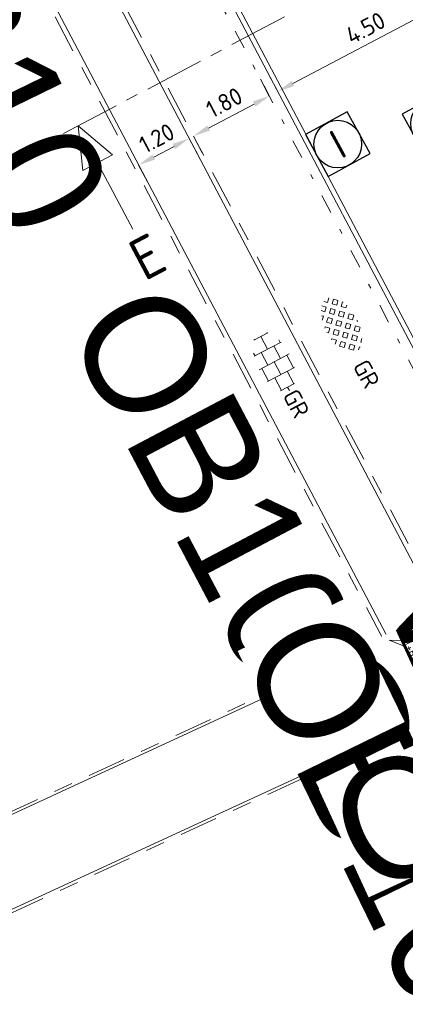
# Model space of a CAD drawing. Header units: metres. Extents: x 155090 to 155676, y 461362 to 461889.
# Tile 55 of 98: x 155321 to 155329, y 461527 to 461547. Entities that reach past the tile are written whole.
import ezdxf
from ezdxf.enums import TextEntityAlignment as Align

# ---------------------------------------------------------------- set-up
doc = ezdxf.new("R2018")
doc.units = ezdxf.units.M
for name, pattern in [('DASHDOT', [1, 0.5, -0.25, 0, -0.25]), ('VH-GELEIDEBAND', [6, 2, -2, 0, -2]), ('VH-OPSLUITBAND-SO', [10, 4, -2, 2, -2]), ('ZZ-CENTER-SO', [8, 5, -1, 1, -1]), ('ZZ-HIDDEN-SO', [4, 2, -2])]:
    doc.linetypes.add(name, pattern=pattern)
doc.layers.get('0').update_dxf_attribs({"lineweight": 18})
doc.layers.get('Defpoints').update_dxf_attribs({"lineweight": 18})
for name, color, linetype, lineweight in [('B-WE-VH-KANTOPSLUITING_OPSLUITBAND_60X200-G', 150, 'VH-OPSLUITBAND-SO', 18), ('B-WE-VH-MATERIAALGRENS-G', 7, 'ZZ-HIDDEN-SO', 18), ('B-WE-VH-VERHARDING_HALFVERHARDING_GRASBETONSTEEN-S-200', 130, 'Continuous', 18), ('N-WE-RI-OVERIG_RIOOLPUT_INSPECTIE-S-200', 10, 'Continuous', 25), ('N-WE-VH-KANTOPSLUITING-T18', 10, 'Continuous', 18), ('N-WE-VH-KANTOPSLUITING_GELEIDEBAND_50 200-G', 20, 'VH-GELEIDEBAND', 18), ('N-WE-VH-KANTOPSLUITING_OPSLUITBAND_100X200-G', 150, 'VH-OPSLUITBAND-SO', 18), ('N-WE-VH-KANTOPSLUITING_VOORKANT_BAND-G', 50, 'Continuous', 18), ('N-WE-VH-KANTVERHARDING_STREKLAAG-G', 60, 'Continuous', 18), ('N-WE-VH-VERHARDING_TEGEL-KLEUR-DUN-S', 7, 'Continuous', 18), ('X-XX-AL-HOOGTELABEL-S', 7, 'Continuous', 18), ('X-XX-AL-M', 7, 'Continuous', 18), ('X-XX-AL-VERWIJZING-DWP-S', 7, 'Continuous', 18)]:
    doc.layers.add(name, color=color, linetype=linetype, lineweight=lineweight)
doc.styles.add('NLCS-ISO', font='NLCS-ISO.ttf')
doc.styles.add('NLCS-ISO-M200-T18', font='NLCS-ISO.ttf', dxfattribs={"height": 0.36})
doc.dimstyles.new('NLCS-M200-T18-PIJL_L2_H1', dxfattribs={"dimscale": 0.2, "dimtxt": 2.5, "dimasz": 1.8, "dimexe": 2, "dimexo": 2, "dimgap": 0.7, "dimtad": 1, "dimzin": 0, "dimdsep": 46, "dimtxsty": 'NLCS-ISO-M200-T18', "dimcen": 0, "dimdle": 2, "dimclrd": 256, "dimclre": 256, "dimclrt": 10, "dimadec": 1, "dimazin": 0, "dimtfac": 1, "dimtdec": 3, "dimtofl": 0, "dimtmove": 0, "dimatfit": 3, "dimfxl": 2, "dimfxlon": 1, "dimtfillclr": 256, "dimtolj": 1, "dimtzin": 0, "dimlwd": -1, "dimlwe": -1, "dimarcsym": 0})

# ---------------------------------------------------------------- blocks, each defined once
blk = doc.blocks.new('*U46')
at = {"lineweight": 9}
for p, q in [((-1.84, 1.5), (-1.5, 1.5)), ((-1.5, -1.6), (-1.5, 1.6)), ((0, -1.78), (0, 1.78)), ((0, 1.5), (1.5, 1.5)), ((1.5, -1.6), (1.5, 1.6)), ((-3.08, 0.75), (-3, 0.75)), ((-3, -0.83), (-3, 0.83)), ((-3, 0), (-1.5, 0)), ((-1.5, 0.75), (0, 0.75)), ((0, 0), (1.5, 0)), ((1.5, 0.75), (3, 0.75)), ((3, -0.83), (3, 0.83)), ((3, 0), (3.39, 0)), ((-3.08, -0.75), (-3, -0.75)), ((-1.5, -0.75), (0, -0.75)), ((1.5, -0.75), (3, -0.75)), ((-1.84, -1.5), (-1.5, -1.5)), ((0, -1.5), (1.5, -1.5))]:
    blk.add_line(p, q, dxfattribs=at)
at = {"style": 'NLCS-ISO'}
blk.add_attdef('FORMAAT', text='', height=1.8, dxfattribs=at).set_placement((-3.18, 0), align=Align.MIDDLE_RIGHT)
blk.add_attdef('KLEUR', text='', height=1.8, dxfattribs=at).set_placement((3.49, 0), align=Align.MIDDLE_LEFT)
blk = doc.blocks.new('*U51')
at = {"lineweight": 30, "flags": 106}
blk.add_attdef('OB', text='', height=0.36, dxfattribs=at).set_placement((0, 0.1), align=Align.BOTTOM_CENTER)
blk = doc.blocks.new('*U208')
at = {"lineweight": 30, "flags": 106}
blk.add_attdef('OB', text='', height=0.36, dxfattribs=at).set_placement((0, 0.1), align=Align.BOTTOM_CENTER)
blk = doc.blocks.new('*U247')
for p, q in [((-0.946, -1.75), (-0.246, 0)), ((-0.246, 0), (0.454, -1.75)), ((26.855, -1.75), (27.555, 0)), ((27.555, 0), (28.255, -1.75)), ((0.454, -1.75), (-0.946, -1.75)), ((-0.246, -4.9), (-0.246, -1.75)), ((28.255, -1.75), (26.855, -1.75)), ((27.555, -4.9), (27.555, -1.75))]:
    blk.add_line(p, q)
at = {"linetype": 'ZZ-CENTER-SO', "ltscale": 0.5, "flags": 128}
blk.add_lwpolyline([(-0.946, 0), (28.29, 0)], dxfattribs=at)
at = {"color": 50, "lineweight": 35, "style": 'NLCS-ISO'}
for tag, p in [('DWP1', (-0.246, -5.338)), ('DWP2', (27.555, -5.338))]:
    blk.add_attdef(tag, text='', height=1.75, dxfattribs=at).set_placement(p, align=Align.TOP_CENTER)
blk = doc.blocks.new('*U550')
at = {"lineweight": 18}
for p, q in [((-2.46, 2.09), (-2.46, 4.49)), ((-2.46, 4.49), (0, 0)), ((-8.66, 2.09), (-2.46, 2.09)), ((0, 0), (-2.46, 2.09))]:
    blk.add_line(p, q, dxfattribs=at)
at = {"lineweight": 18, "style": 'NLCS-ISO'}
blk.add_attdef('...', text='', height=1.8, dxfattribs=at).set_placement((-5.56, 1.67), align=Align.BOTTOM_CENTER)
blk = doc.blocks.new('SVH-GRASBETONSTEEN_02_KL-SO')
for p, q in [((-2.19, 1.29), (-2.16, 1.32)), ((-1.84, 0.93), (-2.19, 1.29)), ((-1.84, 0.93), (-1.48, 1.29)), ((-1.48, 1.29), (-1.69, 1.5)), ((-0.77, 1.29), (-0.41, 1.65)), ((-0.41, 0.93), (-0.77, 1.29)), ((-0.06, 1.29), (-0.41, 1.65)), ((-0.41, 0.93), (-0.06, 1.29)), ((0.3, 1.65), (0.22, 1.72)), ((0.3, 1.65), (0.36, 1.71)), ((0.65, 1.29), (0.99, 1.63)), ((1.01, 0.93), (0.65, 1.29)), ((1.01, 0.93), (1.36, 1.29)), ((1.36, 1.29), (1.04, 1.62)), ((2.43, 0.93), (2.13, 1.24)), ((-2.9, -0.13), (-3.26, 0.22)), ((-2.9, 0.58), (-2.55, 0.93)), ((-2.55, 0.22), (-2.9, 0.58)), ((-2.19, 0.58), (-2.55, 0.93)), ((-2.55, 0.22), (-2.19, 0.58)), ((-2.19, -0.13), (-1.84, 0.22)), ((-1.48, -0.13), (-1.84, 0.22)), ((-1.48, 0.58), (-1.13, 0.93)), ((-1.13, 0.22), (-1.48, 0.58)), ((-0.77, 0.58), (-1.13, 0.93)), ((-1.13, 0.22), (-0.77, 0.58)), ((-0.77, -0.13), (-0.41, 0.22)), ((-0.06, -0.13), (-0.41, 0.22)), ((-0.06, 0.58), (0.3, 0.93)), ((0.3, 0.22), (-0.06, 0.58)), ((0.65, 0.58), (0.3, 0.93)), ((0.3, 0.22), (0.65, 0.58)), ((0.65, -0.13), (1.01, 0.22)), ((1.36, -0.13), (1.01, 0.22)), ((1.36, 0.58), (1.72, 0.93)), ((1.72, 0.22), (1.36, 0.58)), ((2.08, 0.58), (1.72, 0.93)), ((1.72, 0.22), (2.08, 0.58)), ((2.08, -0.13), (2.43, 0.22)), ((2.43, 0.93), (2.5, 1)), ((2.79, -0.13), (2.43, 0.22)), ((2.79, 0.58), (2.85, 0.65)), ((3.02, 0.35), (2.79, 0.58)), ((-3.18, -0.41), (-2.9, -0.13)), ((-2.87, -0.81), (-2.55, -0.49)), ((-2.19, -0.84), (-2.55, -0.49)), ((-2.47, -1.12), (-2.19, -0.84)), ((-1.84, -0.49), (-2.19, -0.13)), ((-1.84, -0.49), (-1.48, -0.13)), ((-1.48, -0.84), (-1.13, -0.49)), ((-1.13, -1.2), (-1.48, -0.84)), ((-0.77, -0.84), (-1.13, -0.49)), ((-1.13, -1.2), (-0.77, -0.84)), ((-0.41, -0.49), (-0.77, -0.13)), ((-0.41, -0.49), (-0.06, -0.13)), ((-0.06, -0.84), (0.3, -0.49)), ((0.3, -1.2), (-0.06, -0.84)), ((0.65, -0.84), (0.3, -0.49)), ((0.3, -1.2), (0.65, -0.84)), ((1.01, -0.49), (0.65, -0.13)), ((1.01, -0.49), (1.36, -0.13)), ((1.36, -0.84), (1.72, -0.49)), ((1.72, -1.2), (1.36, -0.84)), ((2.08, -0.84), (1.72, -0.49)), ((1.72, -1.2), (2.08, -0.84)), ((2.43, -0.49), (2.08, -0.13)), ((2.43, -0.49), (2.79, -0.13)), ((-1.99, -1.36), (-1.84, -1.2)), ((-1.53, -1.51), (-1.84, -1.2)), ((-0.77, -1.56), (-0.41, -1.2)), ((-0.66, -1.66), (-0.77, -1.56)), ((-0.06, -1.56), (-0.41, -1.2)), ((-0.19, -1.69), (-0.06, -1.56)), ((0.65, -1.56), (1.01, -1.2)), ((0.73, -1.63), (0.65, -1.56)), ((1.32, -1.51), (1.01, -1.2))]:
    blk.add_line(p, q)
at = {"style": 'NLCS-ISO'}
blk.add_attdef('FORMAAT', text='', height=1.8, dxfattribs=at).set_placement((-4.31, -0.13), align=Align.MIDDLE_RIGHT)
blk.add_attdef('KLEUR', text='', height=1.8, dxfattribs=at).set_placement((4.19, -0.13), align=Align.MIDDLE_LEFT)
at = {"style": 'NLCS-ISO', "flags": 1}
blk.add_attdef('FUNCTIE', text='', height=1.8, dxfattribs=at).set_placement((-0.06, -2.88), align=Align.TOP_CENTER)
blk = doc.blocks.new('SRI-PUT_INSPECTIE-SO')
at = {"flags": 128}
blk.add_lwpolyline([(-2, -2), (2, -2), (2, 2), (-2, 2)], close=True, dxfattribs=at)
blk.add_circle((0, 0), 2)
at = {"style": 'NLCS-ISO'}
blk.add_text('I', height=2.5, dxfattribs=at).set_placement((-0.003, -0.007), align=Align.MIDDLE_CENTER)
blk = doc.blocks.new('*D545')
at = {"layer": 'Defpoints', "color": 0, "transparency": 16777216}
for p in [(155330.378, 461547.758), (155326.398, 461545.657), (155326.398, 461545.657)]:
    blk.add_point(p, dxfattribs=at)
at = {"layer": 'X-XX-AL-M', "transparency": 16777216}
for p, q in [((155330.378, 461547.758), (155330.191, 461548.112)), ((155330.059, 461547.59), (155326.717, 461545.825)), ((155326.398, 461545.657), (155326.211, 461546.01))]:
    blk.add_line(p, q, dxfattribs=at)
for points in [[(155330.031, 461547.643), (155330.087, 461547.537), (155330.378, 461547.758)], [(155326.689, 461545.878), (155326.745, 461545.772), (155326.398, 461545.657)]]:
    blk.add_solid(points, dxfattribs=at)
at = {"layer": 'X-XX-AL-M', "color": 10, "transparency": 16777216, "insert": (155328.239, 461546.99), "char_height": 0.36, "attachment_point": 5, "rotation": 27.8357, "style": 'NLCS-ISO-M200-T18', "bg_fill": 3, "box_fill_scale": 1.1, "bg_fill_color": 256, "bg_fill_true_color": 13158600, "bg_fill_transparency": 0}
blk.add_mtext('\\A1;4.50', dxfattribs=at)
blk = doc.blocks.new('*D546')
at = {"layer": 'Defpoints', "color": 0, "transparency": 16777216}
for p in [(155326.221, 461545.563), (155324.627, 461544.722), (155324.628, 461544.722)]:
    blk.add_point(p, dxfattribs=at)
at = {"layer": 'X-XX-AL-M', "transparency": 16777216}
for p, q in [((155326.221, 461545.563), (155326.035, 461545.917)), ((155325.903, 461545.395), (155324.946, 461544.89)), ((155324.628, 461544.722), (155324.814, 461544.368))]:
    blk.add_line(p, q, dxfattribs=at)
for points in [[(155325.875, 461545.448), (155325.931, 461545.342), (155326.221, 461545.563)], [(155324.918, 461544.943), (155324.974, 461544.837), (155324.628, 461544.722)]]:
    blk.add_solid(points, dxfattribs=at)
at = {"layer": 'X-XX-AL-M', "color": 10, "transparency": 16777216, "insert": (155325.275, 461545.425), "char_height": 0.36, "attachment_point": 5, "rotation": 27.8357, "style": 'NLCS-ISO-M200-T18', "bg_fill": 3, "box_fill_scale": 1.1, "bg_fill_color": 256, "bg_fill_true_color": 13158600, "bg_fill_transparency": 0}
blk.add_mtext('\\A1;1.80', dxfattribs=at)
blk = doc.blocks.new('*D547')
at = {"layer": 'Defpoints', "color": 0, "transparency": 16777216}
for p in [(155324.539, 461544.676), (155323.477, 461544.116), (155323.478, 461544.115)]:
    blk.add_point(p, dxfattribs=at)
at = {"layer": 'X-XX-AL-M', "transparency": 16777216}
for p, q in [((155324.221, 461544.507), (155323.796, 461544.283)), ((155324.539, 461544.675), (155324.726, 461544.321)), ((155323.478, 461544.115), (155323.665, 461543.761))]:
    blk.add_line(p, q, dxfattribs=at)
for points in [[(155324.193, 461544.56), (155324.249, 461544.454), (155324.539, 461544.675)], [(155323.768, 461544.336), (155323.824, 461544.23), (155323.478, 461544.115)]]:
    blk.add_solid(points, dxfattribs=at)
at = {"layer": 'X-XX-AL-M', "color": 10, "transparency": 16777216, "insert": (155323.859, 461544.678), "char_height": 0.36, "attachment_point": 5, "rotation": 27.8357, "style": 'NLCS-ISO-M200-T18', "bg_fill": 3, "box_fill_scale": 1.1, "bg_fill_color": 256, "bg_fill_true_color": 13158600, "bg_fill_transparency": 0}
blk.add_mtext('\\A1;1.20', dxfattribs=at)

msp = doc.modelspace()

# ---------------------------------------------------------------- linework, layer by layer
at = {"layer": 'B-WE-VH-KANTOPSLUITING_OPSLUITBAND_60X200-G', "ltscale": 0.2, "flags": 128}
for points in [[(155328.616, 461534.16), (155274.786, 461509.313)], [(155275.331, 461507.468), (155329.636, 461532.501)]]:
    msp.add_lwpolyline(points, dxfattribs=at)
at = {"layer": 'B-WE-VH-MATERIAALGRENS-G', "ltscale": 0.1, "flags": 128}
msp.add_lwpolyline([(155328.616, 461534.16), (155328.645, 461534.107)], dxfattribs=at)
at = {"layer": 'N-WE-VH-KANTOPSLUITING_GELEIDEBAND_50 200-G', "ltscale": 0.2, "flags": 128}
msp.add_lwpolyline([(155323.67, 461550.363), (155323.701, 461550.336), (155330.881, 461536.74)], dxfattribs=at)
at = {"layer": 'N-WE-VH-KANTOPSLUITING_OPSLUITBAND_100X200-G', "ltscale": 0.2, "flags": 128}
for points in [[(155318.927, 461552.528), (155318.927, 461552.528), (155328.616, 461534.16)], [(155323.73, 461550.282), (155322.138, 461549.442), (155329.836, 461534.848), (155331.523, 461535.738)]]:
    msp.add_lwpolyline(points, dxfattribs=at)
at = {"layer": 'N-WE-VH-KANTOPSLUITING_VOORKANT_BAND-G', "ltscale": 0.2, "flags": 128}
for points in [[(155318.99, 461552.623), (155328.735, 461534.149)], [(155323.67, 461550.363), (155322.003, 461549.484), (155329.794, 461534.713), (155331.569, 461535.649)], [(155323.86, 461550.464), (155331.658, 461535.696), (155332.641, 461534.092), (155345.747, 461509.942), (155347.351, 461503.409), (155351.951, 461494.829), (155352.663, 461493.318), (155360.802, 461478.233), (155361.484, 461472.879)], [(155328.735, 461534.149), (155274.811, 461509.259)], [(155275.212, 461507.48), (155329.698, 461532.596), (155329.698, 461532.596)]]:
    msp.add_lwpolyline(points, dxfattribs=at)
at = {"layer": 'N-WE-VH-KANTVERHARDING_STREKLAAG-G', "ltscale": 0.2, "flags": 128}
msp.add_lwpolyline([(155299.665, 461592.794), (155299.732, 461592.664), (155309.249, 461575.057), (155310.326, 461573.684), (155315.643, 461563.633), (155320.551, 461553.369), (155323.943, 461550.531), (155331.235, 461536.722)], dxfattribs=at)

# ---------------------------------------------------------------- block references
at = {"layer": 'B-WE-VH-VERHARDING_HALFVERHARDING_GRASBETONSTEEN-S-200', "xscale": 0.2, "yscale": 0.2, "zscale": 0.2, "rotation": 298.629932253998}
msp.add_blockref('SVH-GRASBETONSTEEN_02_KL-SO', (155327.743, 461540.735), dxfattribs=at).add_auto_attribs({'KLEUR': 'GR'})
at = {"layer": 'N-WE-RI-OVERIG_RIOOLPUT_INSPECTIE-S-200', "xscale": 0.25, "yscale": 0.25, "zscale": 0.25, "rotation": 28.56407164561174}
for p in [(155329.69, 461544.983), (155327.658, 461544.554)]:
    msp.add_blockref('SRI-PUT_INSPECTIE-SO', p, dxfattribs=at)
at = {"layer": 'N-WE-VH-KANTOPSLUITING-T18'}
ref = msp.add_blockref('*U51', (155319.18, 461551.153), dxfattribs=dict(at, xscale=0.75, yscale=0.75, zscale=0.75, rotation=295.9939325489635))
lines = msp.add_mtext('OB10', dxfattribs={"layer": '0', "insert": (155319.247, 461551.186), "char_height": 2.5, "attachment_point": 1, "rotation": 295.9939, "bg_fill": 3, "box_fill_scale": 1, "bg_fill_color": 256, "bg_fill_transparency": 0})
ref.add_attrib('OB', '', (155319.247, 461551.186), dxfattribs={"flags": 16}).embed_mtext(lines)
ref = msp.add_blockref('*U51', (155324.059, 461541.834), dxfattribs=dict(at, xscale=0.75, yscale=0.75, zscale=0.75, rotation=297.8113540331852))
lines = msp.add_mtext('OB10', dxfattribs={"layer": '0', "insert": (155324.126, 461541.869), "char_height": 2.5, "attachment_point": 1, "rotation": 297.8114, "bg_fill": 3, "box_fill_scale": 1, "bg_fill_color": 256, "bg_fill_transparency": 0})
ref.add_attrib('OB', '', (155324.126, 461541.869), dxfattribs={"flags": 36}).embed_mtext(lines)
ref = msp.add_blockref('*U51', (155326.295, 461533.089), dxfattribs=dict(at, xscale=0.7499999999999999, yscale=0.7499999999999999, zscale=0.7499999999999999, rotation=24.77676051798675))
lines = msp.add_mtext('OB6', dxfattribs={"layer": '0', "insert": (155326.264, 461533.157), "char_height": 2.5, "attachment_point": 1, "rotation": 24.7768, "bg_fill": 3, "box_fill_scale": 1, "bg_fill_color": 256, "bg_fill_transparency": 0})
ref.add_attrib('OB', '', (155326.264, 461533.157), dxfattribs={"flags": 12}).embed_mtext(lines)
ref = msp.add_blockref('*U208', (155330.743, 461536.102), dxfattribs=dict(at, xscale=0.7499999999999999, yscale=0.7499999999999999, zscale=0.7499999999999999, rotation=297.8359866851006))
lines = msp.add_mtext('vb4r', dxfattribs={"layer": '0', "insert": (155330.809, 461536.137), "char_height": 2.5, "attachment_point": 1, "rotation": 297.836, "bg_fill": 3, "box_fill_scale": 1, "bg_fill_color": 256, "bg_fill_transparency": 0})
ref.add_attrib('OB', '', (155330.809, 461536.137), dxfattribs={"flags": 38}).embed_mtext(lines)
ref = msp.add_blockref('*U51', (155327.735, 461534.985), dxfattribs=dict(at, xscale=0.75, yscale=0.75, zscale=0.75, rotation=295.9939325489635))
lines = msp.add_mtext('OB10', dxfattribs={"layer": '0', "insert": (155327.803, 461535.018), "char_height": 2.5, "attachment_point": 1, "rotation": 295.9939, "bg_fill": 3, "box_fill_scale": 1, "bg_fill_color": 256, "bg_fill_transparency": 0})
ref.add_attrib('OB', '', (155327.803, 461535.018), dxfattribs={"flags": 16}).embed_mtext(lines)
ref = msp.add_blockref('*U51', (155327.29, 461530.957), dxfattribs=dict(at, xscale=0.75, yscale=0.75, zscale=0.75, rotation=24.74790390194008))
lines = msp.add_mtext('OB6', dxfattribs={"layer": '0', "insert": (155327.259, 461531.025), "char_height": 2.5, "attachment_point": 1, "rotation": 24.7479, "bg_fill": 3, "box_fill_scale": 1, "bg_fill_color": 256, "bg_fill_transparency": 0})
ref.add_attrib('OB', '', (155327.259, 461531.025), dxfattribs={"flags": 34}).embed_mtext(lines)
at = {"layer": 'N-WE-VH-VERHARDING_TEGEL-KLEUR-DUN-S'}
ref = msp.add_blockref('*U46', (155326.326, 461539.987), dxfattribs=dict(at, xscale=0.2000000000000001, yscale=0.2000000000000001, zscale=0.2000000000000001, rotation=297.8113540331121))
ref.add_attrib('KLEUR', 'GR', dxfattribs={"layer": '0', "height": 0.36, "rotation": 297.8114, "style": 'NLCS-ISO'}).set_placement((155326.652, 461539.368), align=Align.MIDDLE_LEFT)
at = {"layer": 'X-XX-AL-HOOGTELABEL-S'}
ref = msp.add_blockref('*U550', (155328.735, 461534.149), dxfattribs=dict(at, xscale=-0.09999999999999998, yscale=0.09999999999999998, zscale=0.1, rotation=297.8359866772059))
ref.add_attrib('...', '+6.36', dxfattribs={"layer": '0', "lineweight": 18, "height": 0.18, "rotation": 297.836, "style": 'NLCS-ISO'}).set_placement((155329.142, 461533.735), align=Align.BOTTOM_CENTER)
at = {"layer": 'X-XX-AL-VERWIJZING-DWP-S', "linetype": 'DASHDOT', "ltscale": 0.1, "xscale": 0.5, "yscale": 0.5, "zscale": 0.5, "rotation": 27.83598667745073}
msp.add_blockref('*U247', (155322.318, 461544.995), dxfattribs=at).add_auto_attribs({'DWP1': 'E', 'DWP2': 'E'})

# ---------------------------------------------------------------- next in the draw order: dimensions: what is measured, and where the dimension line sits
at = {"layer": 'X-XX-AL-M'}
dim = msp.add_linear_dim(base=(155326.398, 461545.657), p1=(155330.378, 461547.758), p2=(155326.398, 461545.657), angle=27.8357, dimstyle='NLCS-M200-T18-PIJL_L2_H1', override={"dimtxsty": 'NLCS-ISO-M200-T18', "dimtmove": 1, "dimtfill": 1}, dxfattribs=at)
dim.commit()
dim.dimension.update_dxf_attribs({"geometry": '*D545', "text_midpoint": (155328.239, 461546.99)})

# ---------------------------------------------------------------- next in the draw order: dimensions: what is measured, and where the dimension line sits
dim = msp.add_linear_dim(base=(155324.628, 461544.722), p1=(155326.221, 461545.563), p2=(155324.627, 461544.722), angle=27.8357, dimstyle='NLCS-M200-T18-PIJL_L2_H1', override={"dimtxsty": 'NLCS-ISO-M200-T18', "dimtmove": 1, "dimtfill": 1}, dxfattribs=at)
dim.commit()
dim.dimension.update_dxf_attribs({"geometry": '*D546', "text_midpoint": (155325.275, 461545.425)})

# ---------------------------------------------------------------- next in the draw order: dimensions: what is measured, and where the dimension line sits
dim = msp.add_linear_dim(base=(155323.478, 461544.115), p1=(155324.539, 461544.676), p2=(155323.477, 461544.116), angle=27.8357, dimstyle='NLCS-M200-T18-PIJL_L2_H1', override={"dimtxsty": 'NLCS-ISO-M200-T18', "dimtmove": 1, "dimtfill": 1}, dxfattribs=at)
dim.commit()
dim.dimension.update_dxf_attribs({"geometry": '*D547', "text_midpoint": (155323.859, 461544.678)})

doc.saveas('drawing.dxf')
